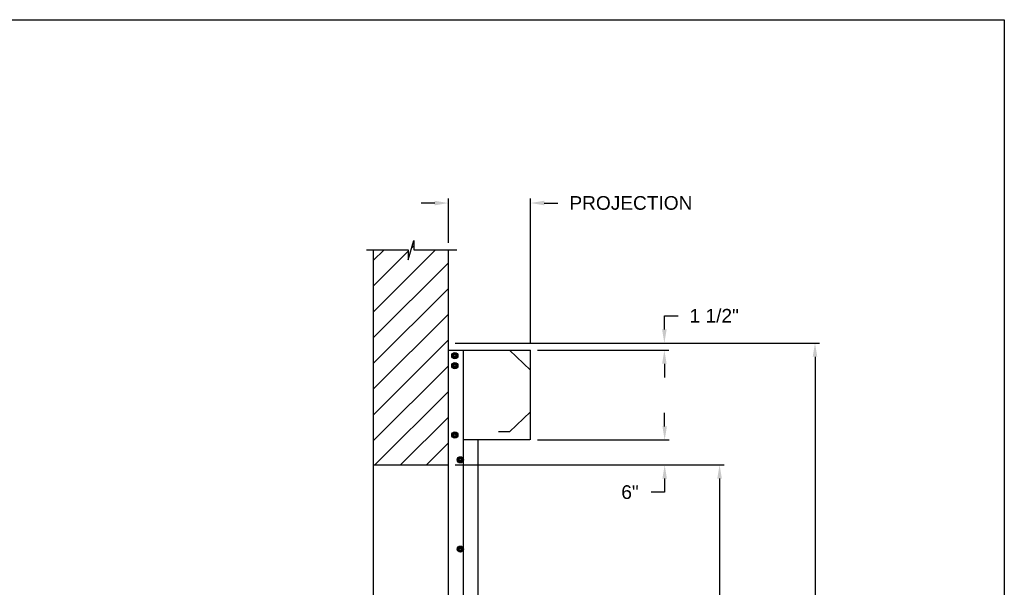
# Model space of a CAD drawing. Header units: inches. Extents: x 170 to 312, y 215 to 248.
# Tile 34 of 256: x 182.3 to 189.06, y 223.6 to 227.49. Entities that reach past the tile are written whole.
import ezdxf

# ---------------------------------------------------------------- set-up
doc = ezdxf.new("R2010")
doc.units = ezdxf.units.IN
doc.header["$LTSCALE"] = 0.25
doc.header["$MEASUREMENT"] = 0
doc.layers.add('ANNOTATIONS', color=1, linetype='Continuous')
doc.layers.add('MOTOR LH', color=7, linetype='Continuous')
doc.styles.add('ARIAL', font='arial.ttf', dxfattribs={"height": 0.09375})
doc.dimstyles.new('STANDARD$0', dxfattribs={"dimtxt": 0.09375, "dimasz": 0.09375, "dimexe": 0.03125, "dimexo": 0.046875, "dimgap": 0.09, "dimtad": 0, "dimtih": 1, "dimtoh": 1, "dimdec": 4, "dimzin": 0, "dimdsep": 46, "dimtxsty": 'ARIAL', "dimcen": 0.09, "dimadec": 0, "dimazin": 0, "dimtfac": 1, "dimtdec": 4, "dimtofl": 0, "dimtmove": 0, "dimatfit": 1, "dimfxl": 1, "dimtolj": 1, "dimtzin": 0, "dimarcsym": 0})

# ---------------------------------------------------------------- blocks, each defined once
blk = doc.blocks.new('*D79')
at = {"layer": 'ANNOTATIONS', "color": 0, "lineweight": -2, "transparency": 16777216}
for p, q in [((185.2428, 225.9603), (185.2428, 226.2659)), ((185.8067, 225.272), (185.8067, 226.2659)), ((185.1491, 226.2347), (185.0553, 226.2347)), ((185.9005, 226.2347), (185.9942, 226.2347))]:
    blk.add_line(p, q, dxfattribs=at)
at = {"layer": 'ANNOTATIONS', "color": 0, "transparency": 16777216}
for points in [[(185.1491, 226.2503), (185.1491, 226.219), (185.2428, 226.2347)], [(185.9005, 226.2503), (185.9005, 226.219), (185.8067, 226.2347)]]:
    blk.add_solid(points, dxfattribs=at)
at = {"layer": 'defpoints', "color": 0, "transparency": 16777216}
for p in [(185.8067, 226.2347), (185.2428, 225.9135), (185.8067, 225.2251)]:
    blk.add_point(p, dxfattribs=at)
at = {"layer": 'ANNOTATIONS', "color": 0, "transparency": 16777216, "insert": (186.4958, 226.2347), "char_height": 0.09375, "attachment_point": 5, "style": 'ARIAL'}
blk.add_mtext('\\A1;PROJECTION ', dxfattribs=at)
blk = doc.blocks.new('*D80')
at = {"layer": 'ANNOTATIONS', "color": 0, "lineweight": -2, "transparency": 16777216}
for p, q in [((185.2897, 224.4367), (187.1357, 224.4367)), ((187.1044, 224.343), (187.1044, 222.6434)), ((187.1044, 220.5089), (187.1044, 222.2085)), ((186.3739, 220.4151), (187.1357, 220.4151))]:
    blk.add_line(p, q, dxfattribs=at)
at = {"layer": 'ANNOTATIONS', "color": 0, "transparency": 16777216}
for points in [[(187.0888, 224.343), (187.12, 224.343), (187.1044, 224.4367)], [(187.0888, 220.5089), (187.12, 220.5089), (187.1044, 220.4151)]]:
    blk.add_solid(points, dxfattribs=at)
at = {"layer": 'defpoints', "color": 0, "transparency": 16777216}
for p in [(185.2428, 224.4367), (186.327, 220.4151), (187.1044, 220.4151)]:
    blk.add_point(p, dxfattribs=at)
at = {"layer": 'ANNOTATIONS', "color": 0, "transparency": 16777216, "insert": (187.1044, 222.4259), "char_height": 0.09375, "attachment_point": 5, "style": 'ARIAL'}
blk.add_mtext('\\A1;OPENING\\PHEIGHT', dxfattribs=at)
blk = doc.blocks.new('*D81')
at = {"layer": 'ANNOTATIONS', "color": 0, "lineweight": -2, "transparency": 16777216}
for p, q in [((185.2897, 225.2727), (187.7907, 225.2727)), ((187.7594, 225.179), (187.7594, 223.0613)), ((187.7594, 220.5089), (187.7594, 222.6265)), ((187.2942, 220.4151), (187.7907, 220.4151))]:
    blk.add_line(p, q, dxfattribs=at)
at = {"layer": 'ANNOTATIONS', "color": 0, "transparency": 16777216}
for points in [[(187.7438, 225.179), (187.775, 225.179), (187.7594, 225.2727)], [(187.7438, 220.5089), (187.775, 220.5089), (187.7594, 220.4151)]]:
    blk.add_solid(points, dxfattribs=at)
at = {"layer": 'defpoints', "color": 0, "transparency": 16777216}
for p in [(185.2428, 225.2727), (187.2474, 220.4151), (187.7594, 220.4151)]:
    blk.add_point(p, dxfattribs=at)
at = {"layer": 'ANNOTATIONS', "color": 0, "transparency": 16777216, "insert": (187.7594, 222.8439), "char_height": 0.09375, "attachment_point": 5, "style": 'ARIAL'}
blk.add_mtext('\\A1;TOTAL\\PHEIGHT', dxfattribs=at)
blk = doc.blocks.new('*D82')
at = {"layer": 'ANNOTATIONS', "color": 0, "lineweight": -2, "transparency": 16777216}
for p, q in [((186.7275, 224.7014), (186.7275, 224.7952)), ((185.8536, 224.6077), (186.7588, 224.6077)), ((185.8536, 224.4367), (186.7588, 224.4367)), ((186.7275, 224.343), (186.7275, 224.2492)), ((186.7275, 224.2492), (186.6338, 224.2492))]:
    blk.add_line(p, q, dxfattribs=at)
at = {"layer": 'ANNOTATIONS', "color": 0, "transparency": 16777216}
for points in [[(186.7119, 224.7014), (186.7431, 224.7014), (186.7275, 224.6077)], [(186.7119, 224.343), (186.7431, 224.343), (186.7275, 224.4367)]]:
    blk.add_solid(points, dxfattribs=at)
at = {"layer": 'defpoints', "color": 0, "transparency": 16777216}
for p in [(185.8067, 224.6077), (185.8067, 224.4367), (186.7275, 224.4367)]:
    blk.add_point(p, dxfattribs=at)
at = {"layer": 'ANNOTATIONS', "color": 0, "transparency": 16777216, "insert": (186.4896, 224.2492), "char_height": 0.09375, "attachment_point": 5, "style": 'ARIAL'}
blk.add_mtext('\\A1;6"', dxfattribs=at)
blk = doc.blocks.new('*D83')
at = {"layer": 'ANNOTATIONS', "color": 0, "lineweight": -2, "transparency": 16777216}
for p, q in [((186.7254, 225.3665), (186.7254, 225.4602)), ((186.7254, 225.4602), (186.8191, 225.4602)), ((185.8536, 225.2727), (186.7566, 225.2727)), ((185.8536, 225.2251), (186.7566, 225.2251)), ((186.7254, 225.1313), (186.7254, 225.0376))]:
    blk.add_line(p, q, dxfattribs=at)
at = {"layer": 'ANNOTATIONS', "color": 0, "transparency": 16777216}
for points in [[(186.7098, 225.3665), (186.741, 225.3665), (186.7254, 225.2727)], [(186.7098, 225.1313), (186.741, 225.1313), (186.7254, 225.2251)]]:
    blk.add_solid(points, dxfattribs=at)
at = {"layer": 'defpoints', "color": 0, "transparency": 16777216}
for p in [(185.8067, 225.2727), (186.7254, 225.2727), (185.8067, 225.2251)]:
    blk.add_point(p, dxfattribs=at)
at = {"layer": 'ANNOTATIONS', "color": 0, "transparency": 16777216, "insert": (187.0678, 225.4602), "char_height": 0.09375, "attachment_point": 5, "style": 'ARIAL'}
blk.add_mtext('\\A1;1 1/2"', dxfattribs=at)

msp = doc.modelspace()

# ---------------------------------------------------------------- hatches: boundary and pattern name
at = {"layer": 'MOTOR LH'}
h = msp.add_hatch(dxfattribs=at)
h.set_pattern_fill('ANSI31', color=256, style=0)
h.set_pattern_definition([(45, (-0.16007, -32.0565), (-0.08838835, 0.08838835), [])])
h.paths.add_polyline_path([(185.24283, 225.17888), (185.24283, 225.91347), (185.00634, 225.91347), (185.00634, 225.97813), (184.96792, 225.84477), (184.96792, 225.91347), (184.72721, 225.91347), (184.72721, 225.36317)])
h.paths.add_polyline_path([(184.72721, 224.43674), (185.24283, 224.43674), (185.24283, 225.17888), (184.72721, 225.36317)])

# ---------------------------------------------------------------- linework, layer by layer
at = {"layer": 'defpoints'}
msp.add_lwpolyline([(189.05875, 214.75854), (169.58887, 214.75854), (169.58887, 227.49365), (189.05875, 227.49365)], close=True, dxfattribs=at)
at = {"layer": 'MOTOR LH'}
for p, q in [((184.96792, 225.84477), (185.00634, 225.97813)), ((185.00634, 225.97813), (185.00634, 225.91347)), ((184.68082, 225.91347), (184.96792, 225.91347)), ((184.72721, 225.91347), (184.72721, 220.41511)), ((184.96792, 225.91347), (184.96792, 225.84477)), ((185.00634, 225.91347), (185.30153, 225.91347)), ((185.24283, 220.41511), (185.24283, 225.91347)), ((185.24466, 220.41779), (185.24466, 225.22508)), ((185.24466, 225.22508), (185.80671, 225.22508)), ((185.29126, 225.19918), (185.2918, 225.20084)), ((185.29303, 225.19816), (185.29394, 225.19995)), ((185.30001, 225.19413), (185.30001, 225.19413)), ((185.34685, 220.41779), (185.34685, 225.22508)), ((185.66223, 225.22508), (185.80671, 225.08749)), ((185.80671, 224.60767), (185.80671, 225.22508)), ((185.29126, 225.13105), (185.2918, 225.13271)), ((185.29303, 225.13003), (185.29394, 225.13182)), ((185.30001, 225.17938), (185.30001, 225.17938)), ((185.30001, 225.126), (185.30001, 225.126)), ((185.30001, 225.11125), (185.30001, 225.11125)), ((185.66223, 224.66365), (185.80671, 224.80124)), ((185.29126, 224.65416), (185.2918, 224.65581)), ((185.29303, 224.65313), (185.29394, 224.65492)), ((185.30001, 224.6491), (185.30001, 224.6491)), ((185.66223, 224.66365), (185.58594, 224.66365)), ((185.24466, 224.60937), (185.24283, 224.60937)), ((185.30001, 224.63435), (185.30001, 224.63435)), ((185.80246, 224.60767), (185.34685, 224.60767)), ((185.44691, 220.41779), (185.44691, 224.60767)), ((184.72721, 224.43674), (185.24283, 224.43674))]:
    msp.add_line(p, q, dxfattribs=at)
for centre, radius in [((185.28724, 225.18675), 0.02129), ((185.28724, 225.18675), 0.01277), ((185.28724, 225.18675), 0.00852), ((185.28724, 225.18675), 0.00719), ((185.28724, 225.11863), 0.02129), ((185.28724, 225.11863), 0.01277), ((185.28724, 225.11863), 0.00852), ((185.28724, 225.11863), 0.00719), ((185.28724, 224.64173), 0.02129), ((185.28724, 224.64173), 0.01277), ((185.28724, 224.64173), 0.00852), ((185.28724, 224.64173), 0.00719), ((185.32556, 224.47141), 0.02129), ((185.32556, 224.47141), 0.01277), ((185.32556, 224.47141), 0.00852), ((185.32556, 224.47141), 0.0075), ((185.32556, 223.85826), 0.02129), ((185.32556, 223.85826), 0.01277), ((185.32556, 223.85826), 0.00852), ((185.32556, 223.85826), 0.0075)]:
    msp.add_circle(centre, radius, dxfattribs=at)
for centre in [(185.28724, 225.18675), (185.28724, 225.11863), (185.28724, 224.64173)]:
    msp.add_arc(centre, 0.0148, 72.051719, 63.051719, dxfattribs=at)
for points, knots in [([(185.28085, 225.19782), (185.27996, 225.1973), (185.27813, 225.19625), (185.27602, 225.19503), (185.27481, 225.19433), (185.27446, 225.19413)], [0, 0, 0, 0, 0.40629, 0.8272757, 1, 1, 1, 1]), ([(185.27446, 225.18675), (185.27446, 225.18692), (185.27446, 225.18803), (185.27446, 225.19009), (185.27446, 225.19237), (185.27446, 225.19369), (185.27446, 225.19413)], [0, 0, 0, 0, 0.0665461, 0.4352796, 0.8145291, 1, 1, 1, 1]), ([(185.27446, 225.17938), (185.27446, 225.18), (185.27446, 225.18148), (185.27446, 225.18394), (185.27446, 225.18581), (185.27446, 225.18675)], [0, 0, 0, 0, 0.2654559, 0.628086, 1, 1, 1, 1]), ([(185.28724, 225.2015), (185.28624, 225.20093), (185.28422, 225.19976), (185.28201, 225.19849), (185.28088, 225.19783), (185.28085, 225.19782)], [0, 0, 0, 0, 0.4843217, 0.9863197, 1, 1, 1, 1]), ([(185.29362, 225.19782), (185.29273, 225.19833), (185.29091, 225.19938), (185.28879, 225.20061), (185.28759, 225.2013), (185.28724, 225.2015)], [0, 0, 0, 0, 0.4063022, 0.8272792, 1, 1, 1, 1]), ([(185.29362, 225.19782), (185.29273, 225.19833), (185.29091, 225.19938), (185.28879, 225.20061), (185.28759, 225.2013), (185.28724, 225.2015)], [0, 0, 0, 0, 0.4062953, 0.8272806, 1, 1, 1, 1]), ([(185.30001, 225.19413), (185.29902, 225.1947), (185.29699, 225.19587), (185.29479, 225.19715), (185.29365, 225.1978), (185.29362, 225.19782)], [0, 0, 0, 0, 0.4843315, 0.9863404, 1, 1, 1, 1]), ([(185.30001, 225.19413), (185.29902, 225.1947), (185.29699, 225.19587), (185.29479, 225.19715), (185.29365, 225.1978), (185.29362, 225.19782)], [0, 0, 0, 0, 0.4843392, 0.9863408, 1, 1, 1, 1]), ([(185.30001, 225.18675), (185.30001, 225.18692), (185.30001, 225.18803), (185.30001, 225.19009), (185.30001, 225.19237), (185.30001, 225.19369), (185.30001, 225.19413)], [0, 0, 0, 0, 0.066545, 0.4352822, 0.8145299, 1, 1, 1, 1]), ([(185.30001, 225.17938), (185.30001, 225.18), (185.30001, 225.18148), (185.30001, 225.18394), (185.30001, 225.18581), (185.30001, 225.18675)], [0, 0, 0, 0, 0.2654559, 0.628086, 1, 1, 1, 1]), ([(185.30001, 225.17938), (185.30001, 225.18), (185.30001, 225.18148), (185.30001, 225.18394), (185.30001, 225.18581), (185.30001, 225.18675)], [0, 0, 0, 0, 0.2654541, 0.6280925, 1, 1, 1, 1]), ([(185.27446, 225.17938), (185.27546, 225.17881), (185.27748, 225.17764), (185.27969, 225.17636), (185.28082, 225.17571), (185.28085, 225.17569)], [0, 0, 0, 0, 0.4843319, 0.9863404, 1, 1, 1, 1]), ([(185.28085, 225.12969), (185.27996, 225.12917), (185.27814, 225.12812), (185.27602, 225.1269), (185.27481, 225.1262), (185.27446, 225.126)], [0, 0, 0, 0, 0.4063027, 0.8272597, 1, 1, 1, 1]), ([(185.27446, 225.11863), (185.27446, 225.1188), (185.27446, 225.1199), (185.27446, 225.12196), (185.27446, 225.12424), (185.27446, 225.12557), (185.27446, 225.126)], [0, 0, 0, 0, 0.066546, 0.435279, 0.8145683, 1, 1, 1, 1]), ([(185.27446, 225.11125), (185.27446, 225.11188), (185.27446, 225.11335), (185.27446, 225.11581), (185.27446, 225.11768), (185.27446, 225.11863)], [0, 0, 0, 0, 0.2654667, 0.6280709, 1, 1, 1, 1]), ([(185.28085, 225.17569), (185.28174, 225.17518), (185.28356, 225.17412), (185.28568, 225.1729), (185.28689, 225.17221), (185.28724, 225.172)], [0, 0, 0, 0, 0.4063025, 0.8272788, 1, 1, 1, 1]), ([(185.28724, 225.13338), (185.28624, 225.1328), (185.28422, 225.13164), (185.28201, 225.13036), (185.28088, 225.12971), (185.28085, 225.12969)], [0, 0, 0, 0, 0.4843421, 0.9863407, 1, 1, 1, 1]), ([(185.28724, 225.172), (185.28823, 225.17258), (185.29025, 225.17375), (185.29246, 225.17502), (185.29359, 225.17567), (185.29362, 225.17569)], [0, 0, 0, 0, 0.4843419, 0.9863197, 1, 1, 1, 1]), ([(185.28724, 225.172), (185.28823, 225.17258), (185.29025, 225.17375), (185.29246, 225.17502), (185.29359, 225.17567), (185.29362, 225.17569)], [0, 0, 0, 0, 0.4843494, 0.9863201, 1, 1, 1, 1]), ([(185.29362, 225.12969), (185.29273, 225.13021), (185.29091, 225.13126), (185.28879, 225.13248), (185.28759, 225.13317), (185.28724, 225.13338)], [0, 0, 0, 0, 0.4062819, 0.8272595, 1, 1, 1, 1]), ([(185.29362, 225.12969), (185.29273, 225.13021), (185.29091, 225.13126), (185.28879, 225.13248), (185.28759, 225.13317), (185.28724, 225.13338)], [0, 0, 0, 0, 0.4062749, 0.8272609, 1, 1, 1, 1]), ([(185.29362, 225.17569), (185.29452, 225.17621), (185.29634, 225.17726), (185.29845, 225.17848), (185.29966, 225.17918), (185.30001, 225.17938)], [0, 0, 0, 0, 0.4062902, 0.8272757, 1, 1, 1, 1]), ([(185.29362, 225.17569), (185.29452, 225.17621), (185.29634, 225.17726), (185.29845, 225.17848), (185.29966, 225.17918), (185.30001, 225.17938)], [0, 0, 0, 0, 0.4062829, 0.8272765, 1, 1, 1, 1]), ([(185.30001, 225.126), (185.29902, 225.12658), (185.297, 225.12774), (185.29479, 225.12902), (185.29365, 225.12967), (185.29362, 225.12969)], [0, 0, 0, 0, 0.4843417, 0.9863197, 1, 1, 1, 1]), ([(185.30001, 225.126), (185.29902, 225.12658), (185.297, 225.12774), (185.29479, 225.12902), (185.29365, 225.12967), (185.29362, 225.12969)], [0, 0, 0, 0, 0.4843494, 0.9863201, 1, 1, 1, 1]), ([(185.30001, 225.11863), (185.30001, 225.1188), (185.30001, 225.1199), (185.30001, 225.12196), (185.30001, 225.12424), (185.30001, 225.12557), (185.30001, 225.126)], [0, 0, 0, 0, 0.066545, 0.4352816, 0.8145691, 1, 1, 1, 1]), ([(185.30001, 225.11125), (185.30001, 225.11188), (185.30001, 225.11335), (185.30001, 225.11581), (185.30001, 225.11768), (185.30001, 225.11863)], [0, 0, 0, 0, 0.26546669, 0.62807091, 1, 1, 1, 1]), ([(185.30001, 225.11125), (185.30001, 225.11188), (185.30001, 225.11335), (185.30001, 225.11581), (185.30001, 225.11768), (185.30001, 225.11863)], [0, 0, 0, 0, 0.2654649, 0.6280774, 1, 1, 1, 1]), ([(185.27446, 225.11125), (185.27546, 225.11068), (185.27748, 225.10951), (185.27969, 225.10824), (185.28082, 225.10758), (185.28085, 225.10756)], [0, 0, 0, 0, 0.4843421, 0.9863197, 1, 1, 1, 1]), ([(185.28085, 225.10756), (185.28174, 225.10705), (185.28356, 225.106), (185.28568, 225.10477), (185.28689, 225.10408), (185.28724, 225.10388)], [0, 0, 0, 0, 0.40630275, 0.82725925, 1, 1, 1, 1]), ([(185.28724, 225.10388), (185.28823, 225.10445), (185.29025, 225.10562), (185.29246, 225.10689), (185.29359, 225.10755), (185.29362, 225.10756)], [0, 0, 0, 0, 0.4843419, 0.9863197, 1, 1, 1, 1]), ([(185.28724, 225.10388), (185.28823, 225.10445), (185.29025, 225.10562), (185.29246, 225.10689), (185.29359, 225.10755), (185.29362, 225.10756)], [0, 0, 0, 0, 0.4843494, 0.9863201, 1, 1, 1, 1]), ([(185.29362, 225.10756), (185.29452, 225.10808), (185.29634, 225.10913), (185.29845, 225.11035), (185.29966, 225.11105), (185.30001, 225.11125)], [0, 0, 0, 0, 0.4063029, 0.8272597, 1, 1, 1, 1]), ([(185.29362, 225.10756), (185.29452, 225.10808), (185.29634, 225.10913), (185.29845, 225.11035), (185.29966, 225.11105), (185.30001, 225.11125)], [0, 0, 0, 0, 0.4062955, 0.8272605, 1, 1, 1, 1]), ([(185.28085, 224.65279), (185.27996, 224.65228), (185.27813, 224.65123), (185.27602, 224.65), (185.27481, 224.64931), (185.27446, 224.6491)], [0, 0, 0, 0, 0.4062821, 0.8272596, 1, 1, 1, 1]), ([(185.27446, 224.64173), (185.27446, 224.6419), (185.27446, 224.643), (185.27446, 224.64507), (185.27446, 224.64734), (185.27446, 224.64867), (185.27446, 224.6491)], [0, 0, 0, 0, 0.0665487, 0.4352966, 0.8145608, 1, 1, 1, 1]), ([(185.27446, 224.63435), (185.27446, 224.63498), (185.27446, 224.63646), (185.27446, 224.63892), (185.27446, 224.64078), (185.27446, 224.64173)], [0, 0, 0, 0, 0.2654559, 0.628086, 1, 1, 1, 1]), ([(185.28724, 224.65648), (185.28624, 224.65591), (185.28422, 224.65474), (185.28201, 224.65346), (185.28088, 224.65281), (185.28085, 224.65279)], [0, 0, 0, 0, 0.48434207, 0.98631972, 1, 1, 1, 1]), ([(185.29362, 224.65279), (185.29273, 224.65331), (185.29091, 224.65436), (185.28879, 224.65558), (185.28759, 224.65628), (185.28724, 224.65648)], [0, 0, 0, 0, 0.4063025, 0.8272596, 1, 1, 1, 1]), ([(185.29362, 224.65279), (185.29273, 224.65331), (185.29091, 224.65436), (185.28879, 224.65558), (185.28759, 224.65628), (185.28724, 224.65648)], [0, 0, 0, 0, 0.4062955, 0.827261, 1, 1, 1, 1]), ([(185.30001, 224.6491), (185.29902, 224.64968), (185.29699, 224.65084), (185.29479, 224.65212), (185.29365, 224.65277), (185.29362, 224.65279)], [0, 0, 0, 0, 0.4843417, 0.9863407, 1, 1, 1, 1]), ([(185.30001, 224.6491), (185.29902, 224.64968), (185.29699, 224.65084), (185.29479, 224.65212), (185.29365, 224.65277), (185.29362, 224.65279)], [0, 0, 0, 0, 0.4843495, 0.9863411, 1, 1, 1, 1]), ([(185.30001, 224.64173), (185.30001, 224.6419), (185.30001, 224.643), (185.30001, 224.64507), (185.30001, 224.64734), (185.30001, 224.64867), (185.30001, 224.6491)], [0, 0, 0, 0, 0.0665476, 0.4352991, 0.8145617, 1, 1, 1, 1]), ([(185.30001, 224.63435), (185.30001, 224.63498), (185.30001, 224.63646), (185.30001, 224.63892), (185.30001, 224.64078), (185.30001, 224.64173)], [0, 0, 0, 0, 0.2654559, 0.628086, 1, 1, 1, 1]), ([(185.30001, 224.63435), (185.30001, 224.63498), (185.30001, 224.63646), (185.30001, 224.63892), (185.30001, 224.64078), (185.30001, 224.64173)], [0, 0, 0, 0, 0.2654541, 0.6280925, 1, 1, 1, 1]), ([(185.27446, 224.63435), (185.27546, 224.63378), (185.27748, 224.63261), (185.27969, 224.63134), (185.28082, 224.63068), (185.28085, 224.63067)], [0, 0, 0, 0, 0.4843319, 0.9863404, 1, 1, 1, 1]), ([(185.28085, 224.63067), (185.28174, 224.63015), (185.28356, 224.6291), (185.28568, 224.62788), (185.28689, 224.62718), (185.28724, 224.62698)], [0, 0, 0, 0, 0.4063025, 0.8272788, 1, 1, 1, 1]), ([(185.28724, 224.62698), (185.28823, 224.62755), (185.29025, 224.62872), (185.29246, 224.62999), (185.29359, 224.63065), (185.29362, 224.63067)], [0, 0, 0, 0, 0.4843216, 0.9863197, 1, 1, 1, 1]), ([(185.28724, 224.62698), (185.28823, 224.62755), (185.29025, 224.62872), (185.29246, 224.62999), (185.29359, 224.63065), (185.29362, 224.63067)], [0, 0, 0, 0, 0.48432905, 0.98632011, 1, 1, 1, 1]), ([(185.29362, 224.63067), (185.29452, 224.63118), (185.29634, 224.63223), (185.29845, 224.63346), (185.29966, 224.63415), (185.30001, 224.63435)], [0, 0, 0, 0, 0.4062902, 0.8272757, 1, 1, 1, 1]), ([(185.29362, 224.63067), (185.29452, 224.63118), (185.29634, 224.63223), (185.29845, 224.63346), (185.29966, 224.63415), (185.30001, 224.63435)], [0, 0, 0, 0, 0.4062829, 0.8272765, 1, 1, 1, 1]), ([(185.31917, 224.48247), (185.31828, 224.48196), (185.31646, 224.4809), (185.31434, 224.47968), (185.31314, 224.47899), (185.31278, 224.47878)], [0, 0, 0, 0, 0.4062947, 0.8272801, 1, 1, 1, 1]), ([(185.31278, 224.47141), (185.31278, 224.47158), (185.31278, 224.47268), (185.31278, 224.47475), (185.31278, 224.47702), (185.31278, 224.47835), (185.31278, 224.47878)], [0, 0, 0, 0, 0.066545, 0.4352822, 0.8145299, 1, 1, 1, 1]), ([(185.31278, 224.46403), (185.31278, 224.46466), (185.31278, 224.46614), (185.31278, 224.4686), (185.31278, 224.47046), (185.31278, 224.47141)], [0, 0, 0, 0, 0.2654649, 0.6280774, 1, 1, 1, 1]), ([(185.31278, 224.46403), (185.31378, 224.46346), (185.3158, 224.46229), (185.31801, 224.46102), (185.31914, 224.46036), (185.31917, 224.46035)], [0, 0, 0, 0, 0.4843494, 0.9863201, 1, 1, 1, 1]), ([(185.32556, 224.48616), (185.32457, 224.48559), (185.32254, 224.48442), (185.32034, 224.48314), (185.3192, 224.48249), (185.31917, 224.48247)], [0, 0, 0, 0, 0.4843387, 0.9863408, 1, 1, 1, 1]), ([(185.31917, 224.46035), (185.32007, 224.45983), (185.32189, 224.45878), (185.324, 224.45756), (185.32521, 224.45686), (185.32556, 224.45666)], [0, 0, 0, 0, 0.4062955, 0.827261, 1, 1, 1, 1]), ([(185.33195, 224.48247), (185.33105, 224.48299), (185.32923, 224.48404), (185.32711, 224.48526), (185.32591, 224.48596), (185.32556, 224.48616)], [0, 0, 0, 0, 0.4062826, 0.8272771, 1, 1, 1, 1]), ([(185.32556, 224.45666), (185.32655, 224.45723), (185.32857, 224.4584), (185.33078, 224.45967), (185.33192, 224.46033), (185.33195, 224.46035)], [0, 0, 0, 0, 0.4843491, 0.986319, 1, 1, 1, 1]), ([(185.33833, 224.47878), (185.33734, 224.47936), (185.33532, 224.48053), (185.33311, 224.4818), (185.33198, 224.48245), (185.33195, 224.48247)], [0, 0, 0, 0, 0.484329, 0.9863201, 1, 1, 1, 1]), ([(185.33195, 224.46035), (185.33284, 224.46086), (185.33466, 224.46191), (185.33678, 224.46314), (185.33798, 224.46383), (185.33833, 224.46403)], [0, 0, 0, 0, 0.40629487, 0.82726083, 1, 1, 1, 1]), ([(185.33833, 224.47141), (185.33833, 224.47158), (185.33833, 224.47268), (185.33833, 224.47475), (185.33833, 224.47702), (185.33833, 224.47835), (185.33833, 224.47878)], [0, 0, 0, 0, 0.066545, 0.4352822, 0.8145299, 1, 1, 1, 1]), ([(185.33833, 224.46403), (185.33833, 224.46466), (185.33833, 224.46614), (185.33833, 224.4686), (185.33833, 224.47046), (185.33833, 224.47141)], [0, 0, 0, 0, 0.2654649, 0.6280774, 1, 1, 1, 1]), ([(185.31917, 223.86932), (185.31828, 223.8688), (185.31646, 223.86775), (185.31434, 223.86653), (185.31314, 223.86583), (185.31278, 223.86563)], [0, 0, 0, 0, 0.4063029, 0.8272597, 1, 1, 1, 1]), ([(185.31278, 223.85826), (185.31278, 223.85842), (185.31278, 223.85953), (185.31278, 223.86159), (185.31278, 223.86387), (185.31278, 223.8652), (185.31278, 223.86563)], [0, 0, 0, 0, 0.066545, 0.4352816, 0.8145691, 1, 1, 1, 1]), ([(185.31278, 223.85088), (185.31278, 223.85151), (185.31278, 223.85298), (185.31278, 223.85544), (185.31278, 223.85731), (185.31278, 223.85826)], [0, 0, 0, 0, 0.26546669, 0.62807091, 1, 1, 1, 1]), ([(185.31278, 223.85088), (185.31378, 223.85031), (185.3158, 223.84914), (185.31801, 223.84787), (185.31914, 223.84721), (185.31917, 223.84719)], [0, 0, 0, 0, 0.4843391, 0.98632, 1, 1, 1, 1]), ([(185.32556, 223.87301), (185.32457, 223.87243), (185.32254, 223.87126), (185.32033, 223.86999), (185.3192, 223.86934), (185.31917, 223.86932)], [0, 0, 0, 0, 0.4843396, 0.98632, 1, 1, 1, 1]), ([(185.31917, 223.84719), (185.32007, 223.84668), (185.32189, 223.84563), (185.324, 223.8444), (185.32521, 223.84371), (185.32556, 223.84351)], [0, 0, 0, 0, 0.4062823, 0.8272591, 1, 1, 1, 1]), ([(185.33195, 223.86932), (185.33105, 223.86983), (185.32923, 223.87089), (185.32711, 223.87211), (185.32591, 223.8728), (185.32556, 223.87301)], [0, 0, 0, 0, 0.4062825, 0.8272595, 1, 1, 1, 1]), ([(185.33195, 223.86932), (185.33105, 223.86983), (185.32923, 223.87089), (185.32711, 223.87211), (185.32591, 223.8728), (185.32556, 223.87301)], [0, 0, 0, 0, 0.4062747, 0.827261, 1, 1, 1, 1]), ([(185.32556, 223.84351), (185.32655, 223.84408), (185.32857, 223.84525), (185.33078, 223.84652), (185.33192, 223.84718), (185.33195, 223.84719)], [0, 0, 0, 0, 0.4843399, 0.98632, 1, 1, 1, 1]), ([(185.32556, 223.84351), (185.32655, 223.84408), (185.32857, 223.84525), (185.33078, 223.84652), (185.33192, 223.84718), (185.33195, 223.84719)], [0, 0, 0, 0, 0.4843491, 0.986319, 1, 1, 1, 1]), ([(185.33833, 223.86563), (185.33734, 223.8662), (185.33532, 223.86737), (185.33311, 223.86865), (185.33198, 223.8693), (185.33195, 223.86932)], [0, 0, 0, 0, 0.4843391, 0.98632, 1, 1, 1, 1]), ([(185.33833, 223.86563), (185.33734, 223.8662), (185.33532, 223.86737), (185.33311, 223.86865), (185.33198, 223.8693), (185.33195, 223.86932)], [0, 0, 0, 0, 0.4843494, 0.9863201, 1, 1, 1, 1]), ([(185.33195, 223.84719), (185.33284, 223.84771), (185.33466, 223.84876), (185.33678, 223.84998), (185.33798, 223.85068), (185.33833, 223.85088)], [0, 0, 0, 0, 0.4063029, 0.8272597, 1, 1, 1, 1]), ([(185.33195, 223.84719), (185.33284, 223.84771), (185.33466, 223.84876), (185.33678, 223.84998), (185.33798, 223.85068), (185.33833, 223.85088)], [0, 0, 0, 0, 0.40629487, 0.82726083, 1, 1, 1, 1]), ([(185.33833, 223.85826), (185.33833, 223.85842), (185.33833, 223.85953), (185.33833, 223.86159), (185.33833, 223.86387), (185.33833, 223.8652), (185.33833, 223.86563)], [0, 0, 0, 0, 0.066545, 0.4352816, 0.8145691, 1, 1, 1, 1]), ([(185.33833, 223.85088), (185.33833, 223.85151), (185.33833, 223.85298), (185.33833, 223.85544), (185.33833, 223.85731), (185.33833, 223.85826)], [0, 0, 0, 0, 0.26546669, 0.62807091, 1, 1, 1, 1]), ([(185.33833, 223.85088), (185.33833, 223.85151), (185.33833, 223.85298), (185.33833, 223.85544), (185.33833, 223.85731), (185.33833, 223.85826)], [0, 0, 0, 0, 0.2654649, 0.6280774, 1, 1, 1, 1])]:
    msp.add_open_spline(points, degree=3, knots=knots, dxfattribs=at)

# ---------------------------------------------------------------- dimensions: what is measured, and where the dimension line sits
at = {"layer": 'ANNOTATIONS'}
dim = msp.add_linear_dim(base=(185.80671, 226.23467), p1=(185.24283, 225.91347), p2=(185.80671, 225.22508), text='PROJECTION ', dimstyle='STANDARD$0', dxfattribs=at)
dim.commit()
dim.dimension.update_dxf_attribs({"geometry": '*D79', "text_midpoint": (186.49582, 226.23467)})
for base, p1, p2, text, picture, middle in [((186.72538, 225.27272), (185.80671, 225.22508), (185.80671, 225.27272), '1 1/2"', '*D83', (187.06782, 225.46022)), ((187.75941, 220.41511), (185.24283, 225.27272), (187.24736, 220.41511), 'TOTAL\\PHEIGHT', '*D81', (187.75941, 222.84392)), ((186.72751, 224.43674), (185.80671, 224.60767), (185.80671, 224.43674), '6"', '*D82', (186.48963, 224.24924)), ((187.10442, 220.41511), (185.24283, 224.43674), (186.32702, 220.41511), 'OPENING\\PHEIGHT', '*D80', (187.10442, 222.42592))]:
    dim = msp.add_linear_dim(base=base, p1=p1, p2=p2, angle=90, text=text, dimstyle='STANDARD$0', dxfattribs=at)
    dim.commit()
    dim.dimension.update_dxf_attribs({"geometry": picture, "text_midpoint": middle})

doc.saveas('drawing.dxf')
